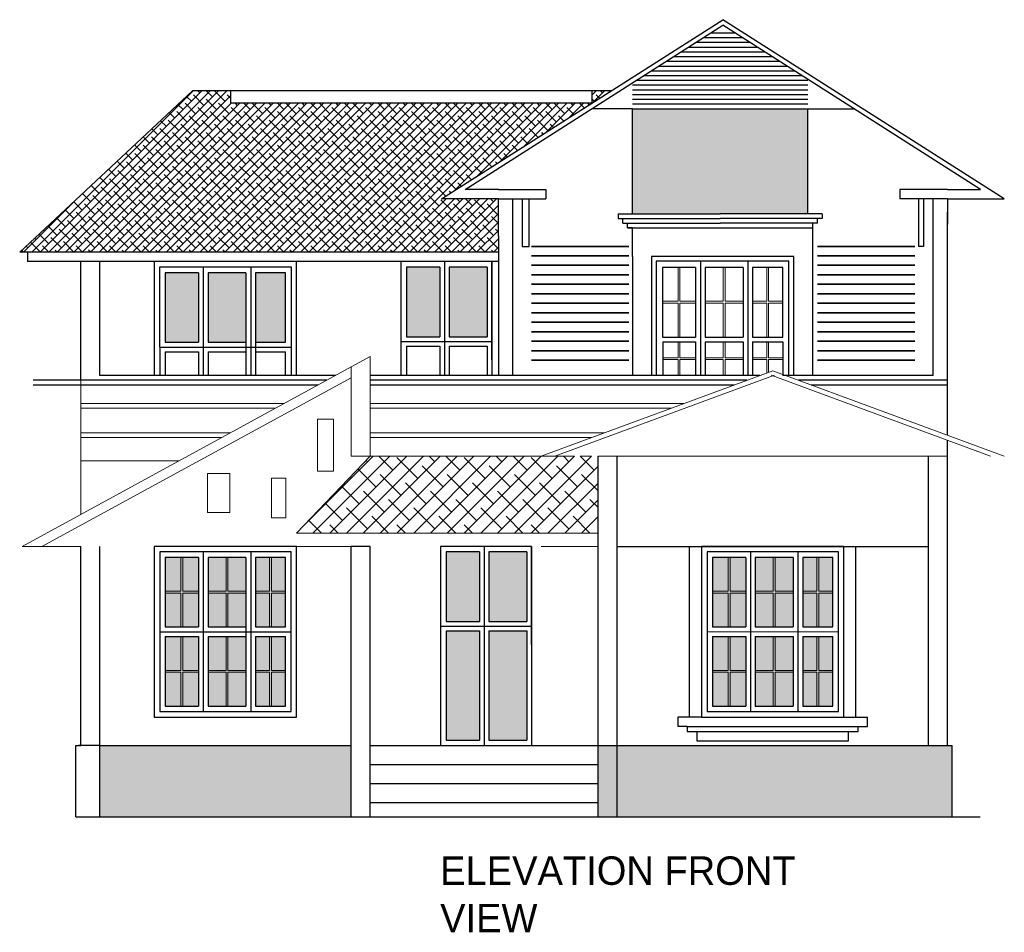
# Model space of a CAD drawing. Header units: inches. Extents: x -100 to 1476, y -184 to 112.
# Tile 7 of 36: x -59 to -48, y 41 to 50. Entities that reach past the tile are written whole.
import ezdxf

# ---------------------------------------------------------------- set-up
doc = ezdxf.new("R2010")
doc.units = ezdxf.units.IN
doc.header["$MEASUREMENT"] = 0

msp = doc.modelspace()

# ---------------------------------------------------------------- hatches: boundary and pattern name
at = {"linetype": 'ByBlock'}
h = msp.add_hatch(dxfattribs=at)
h.set_pattern_fill('ANSI38', color=0, scale=0.5, style=0)
h.set_pattern_definition([(45, (-78.1642, -4.86991), (-0.044194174, 0.044194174), []), (135, (-78.1642, -4.86991), (-0.13258252, 0.044194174), [0.15625, -0.09375])])
h.paths.add_polyline_path([(-52.82219, 49.59745), (-52.82219, 49.46729), (-52.61784, 49.59745)])
h.paths.add_polyline_path([(-58.84819, 47.89745), (-53.80533, 47.89745), (-53.80533, 48.45895), (-54.40533, 48.45895), (-52.82219, 49.46729), (-56.62469, 49.46729), (-56.62469, 49.59745), (-57.02676, 49.59745)])
msp.add_hatch(color=40, dxfattribs=at).paths.add_polyline_path([(-50.54362, 49.40924), (-52.39362, 49.40924), (-52.39362, 48.30295), (-51.46862, 48.30295), (-50.54362, 48.30295)])
h = msp.add_hatch(color=256)
h.set_gradient(color1=(0, 0, 255), one_color=1, tint=1, name='SPHERICAL')
h.paths.add_polyline_path([(-54.42325, 47.73945), (-54.77325, 47.73945), (-54.77325, 47.00545), (-54.42325, 47.00545)])
h.paths.add_polyline_path([(-54.32325, 47.00545), (-53.92325, 47.00545), (-53.92325, 47.73945), (-54.32325, 47.73945)])
h = msp.add_hatch(color=22, dxfattribs=at)
h.set_gradient(color1=(0, 0, 255), one_color=1, tint=1, name='INVSPHERICAL')
h.paths.add_polyline_path([(-56.96433, 47.68145), (-57.31433, 47.68145), (-57.31433, 46.94745), (-56.96433, 46.94745)])
h.paths.add_polyline_path([(-56.86433, 46.94745), (-56.46433, 46.94745), (-56.46433, 47.68145), (-56.86433, 47.68145)])
h.paths.add_polyline_path([(-56.04633, 47.68145), (-56.36433, 47.68145), (-56.36433, 46.94745), (-56.04633, 46.94745)])
at = {"linetype": 'ByBlock', "lineweight": 18, "ltscale": 0.0008}
h = msp.add_hatch(dxfattribs=at)
h.set_pattern_fill('ANSI38', color=3)
h.set_pattern_definition([(45, (-78.1642, -4.86991), (-0.08838835, 0.08838835), []), (135, (-78.1642, -4.86991), (-0.26516504, 0.08838835), [0.3125, -0.1875])])
h.paths.add_polyline_path([(-52.75533, 45.74745), (-55.15533, 45.74745), (-55.93033, 44.93635), (-52.75533, 44.93635)])
at = {"linetype": 'ByBlock'}
h = msp.add_hatch(color=22, dxfattribs=at)
h.set_gradient(color1=(0, 0, 255), one_color=1, tint=1, name='INVHEMISPHERICAL')
h.paths.add_polyline_path([(-56.96433, 44.68145), (-57.31433, 44.68145), (-57.31433, 43.94745), (-56.96433, 43.94745)])
h.paths.add_polyline_path([(-56.86433, 43.94745), (-56.46433, 43.94745), (-56.46433, 44.68145), (-56.86433, 44.68145)])
h.paths.add_polyline_path([(-56.04633, 44.68145), (-56.36433, 44.68145), (-56.36433, 43.94745), (-56.04633, 43.94745)])
h.paths.add_polyline_path([(-56.36433, 43.11345), (-56.04633, 43.11345), (-56.04633, 43.84745), (-56.36433, 43.84745)])
h.paths.add_polyline_path([(-56.46433, 43.84745), (-56.86433, 43.84745), (-56.86433, 43.11345), (-56.46433, 43.11345)])
h.paths.add_polyline_path([(-56.96433, 43.84745), (-57.31433, 43.84745), (-57.31433, 43.11345), (-56.96433, 43.11345)])
h.paths.add_polyline_path([(-54.00533, 44.73945), (-54.35533, 44.73945), (-54.35533, 44.00545), (-54.00533, 44.00545)])
h.paths.add_polyline_path([(-54.35533, 42.75545), (-54.00533, 42.75545), (-54.00533, 43.90545), (-54.35533, 43.90545)])
h.paths.add_polyline_path([(-53.90533, 44.00545), (-53.50533, 44.00545), (-53.50533, 44.73945), (-53.90533, 44.73945)])
h.paths.add_polyline_path([(-53.90533, 42.75545), (-53.50533, 42.75545), (-53.50533, 43.90545), (-53.90533, 43.90545)])
h.paths.add_polyline_path([(-51.54933, 43.94745), (-51.19933, 43.94745), (-51.19933, 44.68145), (-51.54933, 44.68145)])
h.paths.add_polyline_path([(-51.54933, 43.11345), (-51.19933, 43.11345), (-51.19933, 43.84745), (-51.54933, 43.84745)])
h.paths.add_polyline_path([(-50.69933, 44.68145), (-51.09933, 44.68145), (-51.09933, 43.94745), (-50.69933, 43.94745)])
h.paths.add_polyline_path([(-50.28133, 44.68145), (-50.59933, 44.68145), (-50.59933, 43.94745), (-50.28133, 43.94745)])
h = msp.add_hatch(color=22, dxfattribs=at)
h.set_gradient(color1=(0, 0, 255), one_color=1, tint=1, name='INVHEMISPHERICAL')
h.paths.add_polyline_path([(-50.69933, 43.84745), (-51.09933, 43.84745), (-51.09933, 43.11345), (-50.69933, 43.11345)])
h.paths.add_polyline_path([(-50.28133, 43.84745), (-50.59933, 43.84745), (-50.59933, 43.11345), (-50.28133, 43.11345)])
h = msp.add_hatch(dxfattribs=at)
h.set_pattern_fill('HONEY', color=0, scale=0.25, style=0)
h.set_pattern_definition([(0, (-78.1642, -4.869908), (0.046875, 0.027063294), [0.03125, -0.0625]), (120, (-78.1642, -4.869908), (-0.046875, 0.027063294), [0.03125, -0.0625]), (60, (-78.1642, -4.869908), (1e-10, 0.054126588), [-0.0625, 0.03125])])
h.paths.add_polyline_path([(-52.75533, 42.69745), (-52.75533, 41.94745), (-49.02533, 41.94745), (-49.02533, 42.69745)])
h.paths.add_polyline_path([(-55.35533, 41.94745), (-55.35533, 42.69745), (-58.00533, 42.69745), (-58.00533, 41.94745)])

# ---------------------------------------------------------------- linework, layer by layer
at = {"color": 0, "linetype": 'ByBlock'}
for p, q in [((-54.40533, 48.45895), (-51.44033, 50.34744)), ((-48.47533, 48.45895), (-51.44033, 50.34744)), ((-54.15525, 48.55895), (-51.44033, 50.28816)), ((-51.56422, 50.20924), (-51.31643, 50.20924)), ((-48.7254, 48.55895), (-51.44033, 50.28816)), ((-51.72123, 50.10924), (-51.15943, 50.10924)), ((-51.64273, 50.15924), (-51.23793, 50.15924)), ((-51.87823, 50.00924), (-51.00243, 50.00924)), ((-51.79973, 50.05924), (-51.08093, 50.05924)), ((-52.03523, 49.90924), (-50.84542, 49.90924)), ((-51.95673, 49.95924), (-50.92392, 49.95924)), ((-52.19224, 49.80924), (-50.68842, 49.80924)), ((-52.11374, 49.85924), (-50.76692, 49.85924)), ((-52.34924, 49.70924), (-50.54362, 49.70924)), ((-52.27074, 49.75924), (-50.60992, 49.75924)), ((-58.84819, 47.89745), (-57.02676, 49.59745)), ((-52.39362, 49.65924), (-50.54362, 49.65924)), ((-52.39362, 49.60924), (-50.54362, 49.60924)), ((-52.39362, 49.55924), (-50.54362, 49.55924)), ((-52.39362, 49.50924), (-50.54362, 49.50924)), ((-52.39362, 49.40924), (-52.82025, 49.40924)), ((-52.39362, 49.45924), (-50.54362, 49.45924)), ((-52.39362, 48.30295), (-52.39362, 49.40924)), ((-52.39362, 49.40924), (-50.54362, 49.40924)), ((-50.54362, 48.30295), (-50.54362, 49.40924)), ((-50.54362, 49.40924), (-50.0604, 49.40924)), ((-53.80533, 48.55895), (-54.15525, 48.55895)), ((-53.80533, 48.55895), (-53.30533, 48.55895)), ((-53.30533, 48.55895), (-53.30533, 48.45895)), ((-49.07533, 48.55895), (-49.57533, 48.55895)), ((-49.57533, 48.55895), (-49.57533, 48.45895)), ((-49.07533, 48.55895), (-48.7254, 48.55895)), ((-53.80533, 48.45895), (-54.40533, 48.45895)), ((-53.80533, 48.06795), (-53.80533, 48.45895)), ((-53.80533, 48.45895), (-53.30533, 48.45895)), ((-53.65533, 48.45895), (-53.65533, 46.59745)), ((-53.55533, 48.45895), (-53.55533, 47.95895)), ((-53.48033, 47.95895), (-53.48033, 48.45895)), ((-49.07533, 48.45895), (-49.57533, 48.45895)), ((-49.37533, 47.95895), (-49.37533, 48.45895)), ((-49.32533, 48.45895), (-49.32533, 47.95895)), ((-49.07533, 48.45895), (-49.07533, 48.19295)), ((-49.07533, 48.45895), (-48.47533, 48.45895)), ((-52.54362, 48.30295), (-51.46862, 48.30295)), ((-52.54362, 48.30295), (-52.54362, 48.25295)), ((-52.54362, 48.25295), (-51.46862, 48.25295)), ((-52.49362, 48.20295), (-52.49362, 48.25295)), ((-50.39362, 48.30295), (-51.46862, 48.30295)), ((-50.39362, 48.25295), (-51.46862, 48.25295)), ((-50.44362, 48.20295), (-50.44362, 48.25295)), ((-50.39362, 48.30295), (-50.39362, 48.25295)), ((-49.07533, 48.06795), (-49.07533, 48.31795)), ((-52.49362, 48.20295), (-51.46862, 48.20295)), ((-52.44362, 48.15295), (-52.44362, 48.20295)), ((-52.39362, 48.15295), (-52.44362, 48.15295)), ((-52.44362, 48.15295), (-50.49362, 48.15295)), ((-52.39362, 47.85295), (-52.39362, 48.15295)), ((-50.44362, 48.20295), (-51.46862, 48.20295)), ((-50.49362, 48.15295), (-50.49362, 48.20295)), ((-50.49362, 47.85295), (-50.49362, 48.15295)), ((-53.80533, 48.06795), (-53.80533, 46.59745)), ((-53.55533, 47.95895), (-53.48033, 47.95895)), ((-53.45522, 47.95895), (-52.43099, 47.95895)), ((-52.43099, 47.95895), (-53.45522, 47.95895)), ((-50.44362, 47.95895), (-49.41939, 47.95895)), ((-49.41939, 47.95895), (-50.44362, 47.95895)), ((-49.32533, 47.95895), (-49.37533, 47.95895)), ((-58.76698, 47.89745), (-58.76698, 47.79745)), ((-53.45522, 47.85895), (-52.43099, 47.85895)), ((-52.43099, 47.85895), (-53.45522, 47.85895)), ((-50.44362, 47.85895), (-49.41939, 47.85895)), ((-49.41939, 47.85895), (-50.44362, 47.85895)), ((-58.20533, 47.79745), (-58.76698, 47.79745)), ((-58.20533, 46.54745), (-58.20533, 47.79745)), ((-57.37233, 46.89745), (-57.37233, 47.74225)), ((-57.37233, 47.74225), (-55.98776, 47.74225)), ((-55.98776, 47.74225), (-55.98776, 46.84745)), ((-53.45522, 47.75895), (-52.43099, 47.75895)), ((-52.43099, 47.75895), (-53.45522, 47.75895)), ((-51.22762, 47.73695), (-51.22762, 47.00295)), ((-51.12762, 47.73695), (-51.12762, 47.00295)), ((-50.44362, 47.75895), (-49.41939, 47.75895)), ((-49.41939, 47.75895), (-50.44362, 47.75895)), ((-53.45522, 47.65895), (-52.43099, 47.65895)), ((-52.43099, 47.65895), (-53.45522, 47.65895)), ((-50.44362, 47.65895), (-49.41939, 47.65895)), ((-49.41939, 47.65895), (-50.44362, 47.65895)), ((-53.45522, 47.55895), (-52.43099, 47.55895)), ((-52.43099, 47.55895), (-53.45522, 47.55895)), ((-50.44362, 47.55895), (-49.41939, 47.55895)), ((-49.41939, 47.55895), (-50.44362, 47.55895)), ((-53.45522, 47.45895), (-52.43099, 47.45895)), ((-52.43099, 47.45895), (-53.45522, 47.45895)), ((-50.44362, 47.45895), (-49.41939, 47.45895)), ((-49.41939, 47.45895), (-50.44362, 47.45895)), ((-53.45522, 47.35895), (-52.43099, 47.35895)), ((-52.43099, 47.35895), (-53.45522, 47.35895)), ((-50.44362, 47.35895), (-49.41939, 47.35895)), ((-49.41939, 47.35895), (-50.44362, 47.35895)), ((-53.45522, 47.25895), (-52.43099, 47.25895)), ((-52.43099, 47.25895), (-53.45522, 47.25895)), ((-50.44362, 47.25895), (-49.41939, 47.25895)), ((-49.41939, 47.25895), (-50.44362, 47.25895)), ((-53.45522, 47.15895), (-52.43099, 47.15895)), ((-52.43099, 47.15895), (-53.45522, 47.15895)), ((-50.44362, 47.15895), (-49.41939, 47.15895)), ((-49.41939, 47.15895), (-50.44362, 47.15895)), ((-53.45522, 47.05895), (-52.43099, 47.05895)), ((-52.43099, 47.05895), (-53.45522, 47.05895)), ((-50.44362, 47.05895), (-49.41939, 47.05895)), ((-49.41939, 47.05895), (-50.44362, 47.05895)), ((-57.37233, 46.89745), (-57.37233, 46.59745)), ((-54.83125, 46.95545), (-54.83125, 46.59745)), ((-53.45522, 46.95895), (-52.43099, 46.95895)), ((-52.43099, 46.95895), (-53.45522, 46.95895)), ((-52.07374, 46.95295), (-52.07374, 46.59745)), ((-51.72762, 46.95295), (-51.72762, 46.59745)), ((-51.62762, 46.95295), (-51.62762, 46.59745)), ((-50.80962, 46.95295), (-50.80962, 46.59745)), ((-50.44362, 46.95895), (-49.41939, 46.95895)), ((-49.41939, 46.95895), (-50.44362, 46.95895)), ((-55.98776, 46.84745), (-55.98776, 46.59745)), ((-53.45522, 46.85895), (-52.43099, 46.85895)), ((-52.43099, 46.85895), (-53.45522, 46.85895)), ((-50.44362, 46.85895), (-49.41939, 46.85895)), ((-49.41939, 46.85895), (-50.44362, 46.85895)), ((-53.45522, 46.75895), (-52.43099, 46.75895)), ((-52.43099, 46.75895), (-53.45522, 46.75895)), ((-50.44362, 46.75895), (-49.41939, 46.75895)), ((-49.41939, 46.75895), (-50.44362, 46.75895)), ((-58.20533, 46.54745), (-58.70533, 46.54745)), ((-52.75533, 41.94745), (-52.75533, 45.74745)), ((-52.55533, 41.94745), (-52.55533, 45.74745)), ((-51.79033, 42.99745), (-51.79033, 44.79745)), ((-50.04033, 42.99745), (-50.04033, 44.79745)), ((-50.69933, 43.84745), (-50.69933, 43.11345)), ((-51.66533, 42.99745), (-51.91533, 42.99745)), ((-51.91533, 42.99745), (-51.91533, 42.89745)), ((-50.16533, 42.99745), (-49.91533, 42.99745)), ((-49.91533, 42.89745), (-49.91533, 42.99745)), ((-51.81533, 42.89745), (-51.91533, 42.89745)), ((-51.81533, 42.89745), (-51.81533, 42.84745)), ((-51.81533, 42.89745), (-50.01533, 42.89745)), ((-51.81533, 42.84745), (-50.01533, 42.84745)), ((-51.71533, 42.84745), (-51.71533, 42.74745)), ((-50.11533, 42.74745), (-50.11533, 42.84745)), ((-50.01533, 42.89745), (-49.91533, 42.89745)), ((-50.01533, 42.84745), (-50.01533, 42.89745)), ((-51.71533, 42.74745), (-50.11533, 42.74745)), ((-58.00533, 42.69745), (-58.23033, 42.69745))]:
    msp.add_line(p, q, dxfattribs=at)
at = {"color": 0}
for p, q in [((-52.61784, 49.59745), (-57.02676, 49.59745)), ((-53.80533, 47.89745), (-58.84819, 47.89745)), ((-53.80533, 47.79745), (-58.40411, 47.79745))]:
    msp.add_line(p, q, dxfattribs=at)
for p, q in [((-49.22533, 46.59745), (-49.22533, 48.45895)), ((-49.07533, 45.96876), (-49.07533, 48.06795)), ((-52.39362, 47.85295), (-52.39362, 46.59745)), ((-50.69362, 47.85295), (-52.19362, 47.85295)), ((-52.19362, 47.85295), (-52.19362, 46.59745)), ((-50.69362, 46.59745), (-50.69362, 47.85295)), ((-50.49362, 46.59745), (-50.49362, 47.85295)), ((-58.20533, 46.54745), (-58.20533, 47.79745)), ((-58.00533, 46.59745), (-58.00533, 47.79745)), ((-56.91433, 47.73945), (-56.91433, 46.59745)), ((-56.41433, 47.73945), (-56.41433, 46.59745)), ((-55.07325, 47.79745), (-55.67325, 47.79745)), ((-54.83125, 47.79745), (-54.83125, 46.95545)), ((-54.42325, 47.73945), (-54.77325, 47.73945)), ((-54.77325, 47.73945), (-54.77325, 47.00545)), ((-54.42325, 47.73945), (-54.42325, 47.00545)), ((-54.37325, 47.79745), (-54.37325, 46.59745)), ((-53.92325, 47.73945), (-54.32325, 47.73945)), ((-54.32325, 47.73945), (-54.32325, 47.00545)), ((-53.92325, 47.73945), (-53.92325, 47.00545)), ((-53.87325, 47.79745), (-53.87325, 46.59745)), ((-50.74362, 47.80295), (-52.14362, 47.80295)), ((-52.14362, 47.80295), (-52.14362, 46.59745)), ((-51.72762, 47.73695), (-52.07762, 47.73695)), ((-52.07762, 47.73695), (-52.07762, 47.00295)), ((-51.72762, 47.73695), (-51.72762, 47.00295)), ((-51.67762, 47.79495), (-51.67762, 46.59745)), ((-51.22762, 47.73695), (-51.62762, 47.73695)), ((-51.62762, 47.73695), (-51.62762, 47.00295)), ((-51.17762, 47.79495), (-51.17762, 46.59745)), ((-50.80962, 47.73695), (-51.12762, 47.73695)), ((-50.80962, 47.00295), (-50.80962, 47.73695)), ((-50.74362, 46.59745), (-50.74362, 47.80295)), ((-56.96433, 47.68145), (-57.31433, 47.68145)), ((-57.31433, 47.68145), (-57.31433, 46.94745)), ((-56.96433, 47.68145), (-56.96433, 46.94745)), ((-56.46433, 47.68145), (-56.86433, 47.68145)), ((-56.86433, 47.68145), (-56.86433, 46.94745)), ((-56.46433, 47.68145), (-56.46433, 46.59745)), ((-56.04633, 47.68145), (-56.36433, 47.68145)), ((-56.36433, 47.68145), (-56.36433, 46.59745)), ((-56.04633, 46.94745), (-56.04633, 47.68145)), ((-54.77325, 47.00545), (-54.42325, 47.00545)), ((-54.32325, 47.00545), (-53.92325, 47.00545)), ((-52.07762, 47.00295), (-51.72762, 47.00295)), ((-51.62762, 47.00295), (-51.22762, 47.00295)), ((-51.12762, 47.00295), (-50.80962, 47.00295)), ((-57.37233, 46.89745), (-56.91433, 46.89745)), ((-57.31433, 46.94745), (-56.96433, 46.94745)), ((-56.91433, 46.89745), (-56.41433, 46.89745)), ((-56.86433, 46.94745), (-56.46433, 46.94745)), ((-56.41433, 46.89745), (-55.98833, 46.89745)), ((-56.36433, 46.94745), (-56.04633, 46.94745)), ((-54.83125, 46.95545), (-54.37325, 46.95545)), ((-54.77325, 46.90545), (-54.77325, 46.59745)), ((-54.77325, 46.90545), (-54.42325, 46.90545)), ((-54.42325, 46.90545), (-54.42325, 46.59745)), ((-54.37325, 46.95545), (-53.87325, 46.95545)), ((-54.32325, 46.90545), (-54.32325, 46.59745)), ((-54.32325, 46.90545), (-53.92325, 46.90545)), ((-53.92325, 46.90545), (-53.92325, 46.59745)), ((-52.07374, 46.95295), (-51.72762, 46.95295)), ((-51.62762, 46.95295), (-51.22762, 46.95295)), ((-51.22762, 46.95295), (-51.22762, 46.59745)), ((-51.12762, 46.95295), (-51.12762, 46.59745)), ((-51.12762, 46.95295), (-50.80962, 46.95295)), ((-57.31433, 46.84745), (-57.31433, 46.59745)), ((-57.31433, 46.84745), (-56.96433, 46.84745)), ((-56.96433, 46.84745), (-56.96433, 46.59745)), ((-56.86433, 46.84745), (-56.86433, 46.59745)), ((-56.86433, 46.84745), (-56.46433, 46.84745)), ((-56.36433, 46.84745), (-56.04633, 46.84745)), ((-56.04633, 46.59745), (-56.04633, 46.84745)), ((-55.52212, 46.59745), (-58.00533, 46.59745)), ((-51.05088, 46.59745), (-55.15533, 46.59745)), ((-49.22533, 46.59745), (-50.80962, 46.59745)), ((-55.70552, 46.49745), (-58.70533, 46.49745)), ((-55.61382, 46.54745), (-58.20533, 46.54745)), ((-51.18644, 46.54745), (-55.15533, 46.54745)), ((-51.322, 46.49745), (-55.15533, 46.49745)), ((-49.07533, 46.54745), (-50.64422, 46.54745)), ((-49.07533, 46.49745), (-50.50866, 46.49745)), ((-49.07533, 45.21548), (-49.07533, 45.91546)), ((-49.27533, 42.69745), (-49.27533, 45.74745)), ((-49.07533, 42.69745), (-49.07533, 45.74745)), ((-58.20533, 42.69745), (-58.20533, 44.79745)), ((-58.00533, 41.94745), (-58.00533, 44.79745)), ((-56.91433, 44.73945), (-56.91433, 43.05545)), ((-56.41433, 44.73945), (-56.41433, 43.05545)), ((-55.35533, 41.94745), (-55.35533, 44.79745)), ((-55.15533, 44.79745), (-55.35533, 44.79745)), ((-55.15533, 41.94745), (-55.15533, 44.79745)), ((-53.45533, 44.79745), (-54.41333, 44.79745)), ((-54.41333, 44.79745), (-54.41333, 43.95545)), ((-54.00533, 44.73945), (-54.35533, 44.73945)), ((-54.35533, 44.73945), (-54.35533, 44.00545)), ((-54.00533, 44.73945), (-54.00533, 44.00545)), ((-53.95533, 44.79745), (-53.95533, 42.69745)), ((-53.50533, 44.73945), (-53.90533, 44.73945)), ((-53.90533, 44.73945), (-53.90533, 44.00545)), ((-53.50533, 44.73945), (-53.50533, 44.00545)), ((-53.45533, 44.79745), (-53.45533, 42.69745)), ((-52.75533, 44.79745), (-52.75533, 44.79745)), ((-52.55533, 44.79745), (-49.27533, 44.79745)), ((-51.14933, 44.73945), (-51.14933, 43.05545)), ((-50.64933, 44.73945), (-50.64933, 43.05545)), ((-56.96433, 44.68145), (-57.31433, 44.68145)), ((-57.31433, 44.68145), (-57.31433, 43.94745)), ((-56.96433, 44.68145), (-56.96433, 43.94745)), ((-56.46433, 44.68145), (-56.86433, 44.68145)), ((-56.86433, 44.68145), (-56.86433, 43.94745)), ((-56.46433, 44.68145), (-56.46433, 43.11345)), ((-56.04633, 44.68145), (-56.36433, 44.68145)), ((-56.36433, 44.68145), (-56.36433, 43.94745)), ((-56.04633, 43.94745), (-56.04633, 44.68145)), ((-51.19933, 44.68145), (-51.54933, 44.68145)), ((-51.54933, 44.68145), (-51.54933, 43.94745)), ((-51.19933, 44.68145), (-51.19933, 43.94745)), ((-50.69933, 44.68145), (-51.09933, 44.68145)), ((-51.09933, 44.68145), (-51.09933, 43.94745)), ((-50.69933, 44.68145), (-50.69933, 43.94745)), ((-50.28133, 44.68145), (-50.59933, 44.68145)), ((-50.59933, 44.68145), (-50.59933, 43.94745)), ((-50.28133, 43.94745), (-50.28133, 44.68145)), ((-54.35533, 44.00545), (-54.00533, 44.00545)), ((-53.90533, 44.00545), (-53.50533, 44.00545)), ((-57.37233, 43.89745), (-56.91433, 43.89745)), ((-57.31433, 43.94745), (-56.96433, 43.94745)), ((-56.91433, 43.89745), (-56.41433, 43.89745)), ((-56.86433, 43.94745), (-56.46433, 43.94745)), ((-56.41433, 43.89745), (-55.98833, 43.89745)), ((-56.36433, 43.94745), (-56.04633, 43.94745)), ((-54.41333, 43.95545), (-53.95533, 43.95545)), ((-54.41333, 43.95545), (-54.41333, 42.69745)), ((-54.35533, 43.90545), (-54.35533, 42.75545)), ((-54.35533, 43.90545), (-54.00533, 43.90545)), ((-54.00533, 43.90545), (-54.00533, 42.75545)), ((-53.95533, 43.95545), (-53.45533, 43.95545)), ((-53.90533, 43.90545), (-53.90533, 42.75545)), ((-53.90533, 43.90545), (-53.50533, 43.90545)), ((-53.50533, 43.90545), (-53.50533, 42.75545)), ((-51.54933, 43.94745), (-51.19933, 43.94745)), ((-51.09933, 43.94745), (-50.69933, 43.94745)), ((-50.59933, 43.94745), (-50.28133, 43.94745)), ((-57.31433, 43.84745), (-57.31433, 43.11345)), ((-57.31433, 43.84745), (-56.96433, 43.84745)), ((-56.96433, 43.84745), (-56.96433, 43.11345)), ((-56.86433, 43.84745), (-56.86433, 43.11345)), ((-56.86433, 43.84745), (-56.46433, 43.84745)), ((-56.36433, 43.84745), (-56.04633, 43.84745)), ((-56.36433, 43.84745), (-56.36433, 43.11345)), ((-56.04633, 43.11345), (-56.04633, 43.84745)), ((-51.54933, 43.84745), (-51.54933, 43.11345)), ((-51.54933, 43.84745), (-51.19933, 43.84745)), ((-51.19933, 43.84745), (-51.19933, 43.11345)), ((-51.09933, 43.84745), (-51.09933, 43.11345)), ((-51.09933, 43.84745), (-50.69933, 43.84745)), ((-50.59933, 43.84745), (-50.28133, 43.84745)), ((-50.59933, 43.84745), (-50.59933, 43.11345)), ((-50.28133, 43.11345), (-50.28133, 43.84745)), ((-57.31433, 43.11345), (-56.96433, 43.11345)), ((-56.86433, 43.11345), (-56.46433, 43.11345)), ((-56.36433, 43.11345), (-56.04633, 43.11345)), ((-51.54933, 43.11345), (-51.19933, 43.11345)), ((-51.09933, 43.11345), (-50.69933, 43.11345)), ((-50.59933, 43.11345), (-50.28133, 43.11345)), ((-54.35533, 42.75545), (-54.00533, 42.75545)), ((-53.90533, 42.75545), (-53.50533, 42.75545)), ((-58.25533, 42.69745), (-58.20533, 42.69745)), ((-58.25533, 41.94745), (-58.25533, 42.69745)), ((-58.00533, 42.69745), (-55.35533, 42.69745)), ((-55.15533, 42.69745), (-49.02533, 42.69745)), ((-54.41333, 42.69745), (-53.45533, 42.69745)), ((-49.02533, 41.94745), (-49.02533, 42.69745)), ((-55.15533, 42.49745), (-52.75533, 42.49745)), ((-55.15533, 42.29745), (-52.75533, 42.29745)), ((-55.15533, 42.09745), (-52.75533, 42.09745)), ((-58.25533, 41.94745), (-48.72816, 41.94745))]:
    msp.add_line(p, q)
at = {"linetype": 'ByBlock', "lineweight": 18, "ltscale": 3}
for p, q in [((-51.91262, 47.73695), (-51.91262, 47.37995)), ((-51.89262, 47.73695), (-51.89262, 47.37995)), ((-51.43762, 47.73695), (-51.43762, 47.37995)), ((-51.41762, 47.73695), (-51.41762, 47.37995)), ((-50.97862, 47.73695), (-50.97862, 47.37995)), ((-50.95862, 47.73695), (-50.95862, 47.37995)), ((-52.07762, 47.37995), (-51.91262, 47.37995)), ((-52.07762, 47.35995), (-51.91262, 47.35995)), ((-51.91262, 47.35995), (-51.91262, 47.00295)), ((-51.89262, 47.37995), (-51.72762, 47.37995)), ((-51.89262, 47.35995), (-51.72762, 47.35995)), ((-51.89262, 47.35995), (-51.89262, 47.00295)), ((-51.62762, 47.37995), (-51.43762, 47.37995)), ((-51.62762, 47.35995), (-51.43762, 47.35995)), ((-51.43762, 47.35995), (-51.43762, 47.00295)), ((-51.41762, 47.37995), (-51.22762, 47.37995)), ((-51.41762, 47.35995), (-51.22762, 47.35995)), ((-51.41762, 47.35995), (-51.41762, 47.00295)), ((-51.12762, 47.37995), (-50.97862, 47.37995)), ((-51.12762, 47.35995), (-50.97862, 47.35995)), ((-50.97862, 47.35995), (-50.97862, 47.00295)), ((-50.95862, 47.37995), (-50.80962, 47.37995)), ((-50.95862, 47.35995), (-50.80962, 47.35995)), ((-50.95862, 47.35995), (-50.95862, 47.00295)), ((-51.91262, 46.95295), (-51.91262, 46.7852)), ((-51.89262, 46.95295), (-51.89262, 46.7852)), ((-51.43762, 46.95295), (-51.43762, 46.7852)), ((-51.41762, 46.95295), (-51.41762, 46.7852)), ((-50.97862, 46.95295), (-50.97862, 46.7852)), ((-50.95862, 46.95295), (-50.95862, 46.7852)), ((-52.07374, 46.7852), (-51.91262, 46.7852)), ((-51.89262, 46.7852), (-51.72762, 46.7852)), ((-51.62762, 46.7852), (-51.43762, 46.7852)), ((-51.41762, 46.7852), (-51.22762, 46.7852)), ((-51.12762, 46.7852), (-50.97862, 46.7852)), ((-50.95862, 46.7852), (-50.80962, 46.7852)), ((-52.07374, 46.7652), (-51.91262, 46.7652)), ((-51.91262, 46.7652), (-51.91262, 46.59745)), ((-51.89262, 46.7652), (-51.72762, 46.7652)), ((-51.89262, 46.7652), (-51.89262, 46.59745)), ((-51.62762, 46.7652), (-51.43762, 46.7652)), ((-51.43762, 46.7652), (-51.43762, 46.59745)), ((-51.41762, 46.7652), (-51.22762, 46.7652)), ((-51.41762, 46.7652), (-51.41762, 46.59745)), ((-51.12762, 46.7652), (-50.97862, 46.7652)), ((-50.97862, 46.7652), (-50.97862, 46.6241)), ((-50.95862, 46.7652), (-50.95862, 46.63148)), ((-50.95862, 46.7652), (-50.80962, 46.7652)), ((-57.14933, 44.68145), (-57.14933, 44.32445)), ((-57.12933, 44.68145), (-57.12933, 44.32445)), ((-56.67433, 44.68145), (-56.67433, 44.32445)), ((-56.65433, 44.68145), (-56.65433, 44.32445)), ((-56.21533, 44.68145), (-56.21533, 44.32445)), ((-56.19533, 44.68145), (-56.19533, 44.32445)), ((-51.38433, 44.68145), (-51.38433, 44.32445)), ((-51.36433, 44.68145), (-51.36433, 44.32445)), ((-50.90933, 44.68145), (-50.90933, 44.32445)), ((-50.88933, 44.68145), (-50.88933, 44.32445)), ((-50.45033, 44.68145), (-50.45033, 44.32445)), ((-50.43033, 44.68145), (-50.43033, 44.32445)), ((-57.31433, 44.32445), (-57.14933, 44.32445)), ((-57.31433, 44.30445), (-57.14933, 44.30445)), ((-57.14933, 44.30445), (-57.14933, 43.94745)), ((-57.12933, 44.32445), (-56.96433, 44.32445)), ((-57.12933, 44.30445), (-56.96433, 44.30445)), ((-57.12933, 44.30445), (-57.12933, 43.94745)), ((-56.86433, 44.32445), (-56.67433, 44.32445)), ((-56.86433, 44.30445), (-56.67433, 44.30445)), ((-56.67433, 44.30445), (-56.67433, 43.94745)), ((-56.65433, 44.32445), (-56.46433, 44.32445)), ((-56.65433, 44.30445), (-56.65433, 43.94745)), ((-56.65433, 44.30445), (-56.46433, 44.30445)), ((-56.36433, 44.32445), (-56.21533, 44.32445)), ((-56.36433, 44.30445), (-56.21533, 44.30445)), ((-56.21533, 44.30445), (-56.21533, 43.94745)), ((-56.19533, 44.32445), (-56.04633, 44.32445)), ((-56.19533, 44.30445), (-56.04633, 44.30445)), ((-56.19533, 44.30445), (-56.19533, 43.94745)), ((-51.54933, 44.32445), (-51.38433, 44.32445)), ((-51.54933, 44.30445), (-51.38433, 44.30445)), ((-51.38433, 44.30445), (-51.38433, 43.94745)), ((-51.36433, 44.32445), (-51.19933, 44.32445)), ((-51.36433, 44.30445), (-51.19933, 44.30445)), ((-51.36433, 44.30445), (-51.36433, 43.94745)), ((-51.09933, 44.32445), (-50.90933, 44.32445)), ((-51.09933, 44.30445), (-50.90933, 44.30445)), ((-50.90933, 44.30445), (-50.90933, 43.94745)), ((-50.88933, 44.32445), (-50.69933, 44.32445)), ((-50.88933, 44.30445), (-50.69933, 44.30445)), ((-50.88933, 44.30445), (-50.88933, 43.94745)), ((-50.59933, 44.32445), (-50.45033, 44.32445)), ((-50.59933, 44.30445), (-50.45033, 44.30445)), ((-50.45033, 44.30445), (-50.45033, 43.94745)), ((-50.43033, 44.32445), (-50.28133, 44.32445)), ((-50.43033, 44.30445), (-50.28133, 44.30445)), ((-50.43033, 44.30445), (-50.43033, 43.94745)), ((-51.60733, 43.89745), (-50.22333, 43.89745)), ((-57.14933, 43.84745), (-57.14933, 43.49045)), ((-57.12933, 43.84745), (-57.12933, 43.49045)), ((-56.67433, 43.84745), (-56.67433, 43.49045)), ((-56.65433, 43.84745), (-56.65433, 43.49045)), ((-56.21533, 43.84745), (-56.21533, 43.49045)), ((-56.19533, 43.84745), (-56.19533, 43.49045)), ((-51.38433, 43.84745), (-51.38433, 43.49045)), ((-51.36433, 43.84745), (-51.36433, 43.49045)), ((-50.90933, 43.84745), (-50.90933, 43.49045)), ((-50.88933, 43.84745), (-50.88933, 43.49045)), ((-50.45033, 43.84745), (-50.45033, 43.49045)), ((-50.43033, 43.84745), (-50.43033, 43.49045)), ((-57.14933, 43.49045), (-57.31433, 43.49045)), ((-57.14933, 43.47045), (-57.31433, 43.47045)), ((-57.14933, 43.47045), (-57.14933, 43.11345)), ((-56.96433, 43.49045), (-57.12933, 43.49045)), ((-57.12933, 43.47045), (-57.12933, 43.11345)), ((-56.96433, 43.47045), (-57.12933, 43.47045)), ((-56.67433, 43.49045), (-56.86433, 43.49045)), ((-56.67433, 43.47045), (-56.86433, 43.47045)), ((-56.67433, 43.47045), (-56.67433, 43.11345)), ((-56.46433, 43.49045), (-56.65433, 43.49045)), ((-56.65433, 43.47045), (-56.65433, 43.11345)), ((-56.46433, 43.47045), (-56.65433, 43.47045)), ((-56.21533, 43.49045), (-56.36433, 43.49045)), ((-56.21533, 43.47045), (-56.36433, 43.47045)), ((-56.21533, 43.47045), (-56.21533, 43.11345)), ((-56.04633, 43.49045), (-56.19533, 43.49045)), ((-56.04633, 43.47045), (-56.19533, 43.47045)), ((-56.19533, 43.47045), (-56.19533, 43.11345)), ((-51.38433, 43.49045), (-51.54933, 43.49045)), ((-51.38433, 43.47045), (-51.54933, 43.47045)), ((-51.38433, 43.47045), (-51.38433, 43.11345)), ((-51.19933, 43.49045), (-51.36433, 43.49045)), ((-51.19933, 43.47045), (-51.36433, 43.47045)), ((-51.36433, 43.47045), (-51.36433, 43.11345)), ((-50.90933, 43.49045), (-51.09933, 43.49045)), ((-50.90933, 43.47045), (-51.09933, 43.47045)), ((-50.90933, 43.47045), (-50.90933, 43.11345)), ((-50.69933, 43.49045), (-50.88933, 43.49045)), ((-50.69933, 43.47045), (-50.88933, 43.47045)), ((-50.88933, 43.47045), (-50.88933, 43.11345)), ((-50.45033, 43.49045), (-50.59933, 43.49045)), ((-50.45033, 43.47045), (-50.59933, 43.47045)), ((-50.45033, 43.47045), (-50.45033, 43.11345)), ((-50.28133, 43.49045), (-50.43033, 43.49045)), ((-50.28133, 43.47045), (-50.43033, 43.47045)), ((-50.43033, 43.47045), (-50.43033, 43.11345)), ((-50.44033, 43.05545), (-50.44033, 43.05545))]:
    msp.add_line(p, q, dxfattribs=at)
at = {"color": 3, "linetype": 'ByBlock', "lineweight": 18, "ltscale": 0.0008}
for p, q in [((-55.15533, 46.79745), (-58.82328, 44.79745)), ((-55.15533, 45.74745), (-55.15533, 46.79745)), ((-55.35533, 45.74745), (-55.35533, 46.68839)), ((-55.35533, 46.57449), (-58.61439, 44.79745)), ((-53.35533, 45.74745), (-50.91533, 46.64745)), ((-53.21085, 45.74745), (-50.89803, 46.60053)), ((-50.93263, 46.60053), (-48.61981, 45.74745)), ((-50.91533, 46.64745), (-48.47533, 45.74745)), ((-58.20533, 46.54745), (-58.20533, 45.69745)), ((-58.20533, 46.30294), (-56.06224, 46.30294)), ((-55.15533, 46.30294), (-51.84932, 46.30294)), ((-58.20533, 46.25294), (-56.15394, 46.25294)), ((-55.15533, 46.25294), (-51.98488, 46.25294)), ((-58.20533, 45.99362), (-56.62953, 45.99362)), ((-55.15533, 45.99362), (-52.68793, 45.99362)), ((-58.20533, 45.94362), (-56.72123, 45.94362)), ((-55.15533, 45.94362), (-52.82349, 45.94362)), ((-55.15533, 45.74745), (-55.93033, 44.93635)), ((-55.35533, 45.74745), (-53.00269, 45.74745)), ((-52.94435, 45.74745), (-52.82591, 45.74745)), ((-52.75533, 45.74745), (-49.07533, 45.74745)), ((-57.1727, 45.69745), (-58.20533, 45.69745)), ((-58.20533, 45.69745), (-58.20533, 45.13439)), ((-55.93033, 44.93635), (-52.75533, 44.93635)), ((-58.20533, 44.79745), (-58.82328, 44.79745)), ((-55.35533, 44.79745), (-55.95533, 44.79745)), ((-52.75533, 44.79745), (-53.35533, 44.79745))]:
    msp.add_line(p, q, dxfattribs=at)
at = {"color": 0, "linetype": 'ByBlock'}
msp.add_lwpolyline([(-52.82219, 49.59745), (-52.82219, 49.46729), (-56.62469, 49.46729), (-56.62469, 49.59745)], dxfattribs=at)
msp.add_lwpolyline([(-55.93033, 46.59745), (-55.93033, 47.79745), (-57.43033, 47.79745), (-57.43033, 46.59745)])
for points in [[(-53.87325, 47.79745), (-53.87325, 47.79745), (-53.87325, 46.76339), (-53.87325, 46.76339)], [(-49.37533, 46.54745), (-49.37533, 46.54745)], [(-57.43033, 42.99745), (-55.93033, 42.99745), (-55.93033, 44.79745), (-57.43033, 44.79745)], [(-57.37233, 43.05545), (-55.98833, 43.05545), (-55.98833, 44.73945), (-57.37233, 44.73945)], [(-53.45533, 44.79745), (-53.45533, 44.79745), (-53.45533, 43.76339), (-53.45533, 43.76339)], [(-51.66533, 42.99745), (-50.16533, 42.99745), (-50.16533, 44.79745), (-51.66533, 44.79745)], [(-51.60733, 43.05545), (-50.22333, 43.05545), (-50.22333, 44.73945), (-51.60733, 44.73945)]]:
    msp.add_lwpolyline(points, close=True)
at = {"color": 3, "linetype": 'ByBlock', "lineweight": 18, "ltscale": 0.0008}
for points in [[(-55.54168, 46.13598), (-55.70966, 46.13598), (-55.70966, 45.59083), (-55.54168, 45.59083)], [(-56.63355, 45.56656), (-56.86873, 45.56656), (-56.86873, 45.1556), (-56.63355, 45.1556)], [(-56.04562, 45.51623), (-56.1968, 45.51623), (-56.1968, 45.09689), (-56.04562, 45.09689)]]:
    msp.add_lwpolyline(points, close=True, dxfattribs=at)

# ---------------------------------------------------------------- texts
at = {"color": 0, "linetype": 'ByBlock', "insert": (-54.41882, 41.53002), "char_height": 0.3, "width": 3.8813888, "attachment_point": 1}
msp.add_mtext('{\\fVani|b0|i0|c0|p34;ELEVATION FRONT  VIEW}', dxfattribs=at)

doc.saveas('drawing.dxf')
